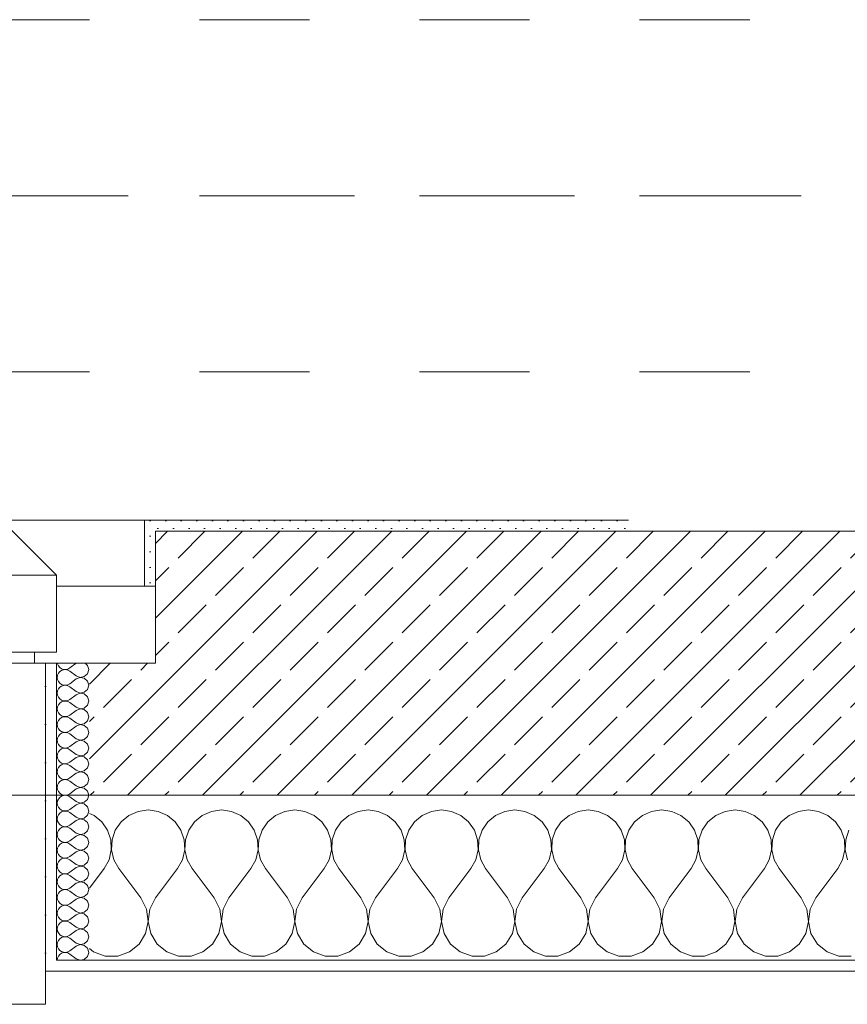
# Model space of a CAD drawing. Header units: metres. Extents: x -3.5 to 65.3, y -10.9 to 16.7.
# Tile 48 of 213: x 35.8 to 36.6, y -0.2 to 0.7. Entities that reach past the tile are written whole.
import ezdxf

# ---------------------------------------------------------------- set-up
doc = ezdxf.new("R2010")
doc.units = ezdxf.units.M
doc.header["$MEASUREMENT"] = 0
for name, pattern in [('Achse', [0.08, 0.04, -0.02, 0, -0.02]), ('Strichlinie doppelt', [0.218722, 0.105833, -0.042333, 0.028222, -0.042333]), ('Strichlinie eng', [0.046, 0.03, -0.016]), ('Untersicht', [0.04, 0.03, -0.01])]:
    doc.linetypes.add(name, pattern=pattern)
for name, color, linetype in [('102 - Bemaßung_ Beschriftung.Detail_ Ausschnitt', 7, 'Continuous'), ('451 - Universal.Achsen Raster', 7, 'Continuous'), ('603 - Struktur.Bodenplatte_ Decke Roh', 7, 'Continuous'), ('604 - Struktur.Wand Aussen', 7, 'Continuous'), ('608 - Struktur.Träger', 7, 'Continuous')]:
    doc.layers.add(name, color=color, linetype=linetype)
doc.styles.add('ERSTELLTER_STIL_1', font='txt')
doc.dimstyles.new('ERSTELLTER_STIL__3', dxfattribs={"dimtxt": 0.04, "dimasz": 0.02128, "dimexe": 0.18, "dimexo": 0.0625, "dimgap": 0, "dimtad": 1, "dimzin": 0, "dimdsep": 46, "dimtxsty": 'ERSTELLTER_STIL_1', "dimblk": 'ARROWHEAD_2', "dimblk1": 'ARROWHEAD_2', "dimblk2": 'ARROWHEAD_2', "dimcen": 0.09, "dimse1": 1, "dimse2": 1, "dimclrd": 7, "dimclre": 7, "dimclrt": 7, "dimazin": 0, "dimtfac": 1, "dimtdec": 4, "dimtmove": 0, "dimatfit": 3, "dimfxl": 1, "dimtolj": 1, "dimtzin": 0, "dimarcsym": 0})
pattern_1 = [(0, (0, 0), (0, 0.034641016), [0, -0.02]), (0, (0.01, 0.01732), (0, 0.034641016), [0, -0.02])]
pattern_2 = [(45, (0, 0), (-0.0070710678, 0.0070710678), [0, -0.01])]

# ---------------------------------------------------------------- blocks, each defined once
blk = doc.blocks.new('*X29')
at = {"layer": '604 - Struktur.Wand Aussen', "color": 7, "linetype": 'Continuous', "lineweight": 5}
for p, q in [((35.93333, -0.00833), (35.92422, -0.0096)), ((35.94244, -0.0096), (35.93333, -0.00833)), ((36, -0.00833), (35.99089, -0.0096)), ((36.00911, -0.0096), (36, -0.00833)), ((36.06667, -0.00833), (36.05756, -0.0096)), ((36.07578, -0.0096), (36.06667, -0.00833)), ((36.13333, -0.00833), (36.12422, -0.0096)), ((36.14244, -0.0096), (36.13333, -0.00833)), ((36.2, -0.00833), (36.19089, -0.0096)), ((36.20911, -0.0096), (36.2, -0.00833)), ((36.26667, -0.00833), (36.25756, -0.0096)), ((36.27578, -0.0096), (36.26667, -0.00833)), ((36.33333, -0.00833), (36.32422, -0.0096)), ((36.34244, -0.0096), (36.33333, -0.00833)), ((36.4, -0.00833), (36.39089, -0.0096)), ((36.40911, -0.0096), (36.4, -0.00833)), ((36.46667, -0.00833), (36.45756, -0.0096)), ((36.47578, -0.0096), (36.46667, -0.00833)), ((36.53333, -0.00833), (36.52422, -0.0096)), ((36.54244, -0.0096), (36.53333, -0.00833)), ((35.88419, -0.01331), (35.88, -0.01146)), ((35.89127, -0.01918), (35.88419, -0.01331)), ((35.91581, -0.01331), (35.90873, -0.01918)), ((35.92422, -0.0096), (35.91581, -0.01331)), ((35.95086, -0.01331), (35.94244, -0.0096)), ((35.95794, -0.01918), (35.95086, -0.01331)), ((35.98248, -0.01331), (35.97539, -0.01918)), ((35.99089, -0.0096), (35.98248, -0.01331)), ((36.01752, -0.01331), (36.00911, -0.0096)), ((36.02461, -0.01918), (36.01752, -0.01331)), ((36.04914, -0.01331), (36.04206, -0.01918)), ((36.05756, -0.0096), (36.04914, -0.01331)), ((36.08419, -0.01331), (36.07578, -0.0096)), ((36.09127, -0.01918), (36.08419, -0.01331)), ((36.11581, -0.01331), (36.10873, -0.01918)), ((36.12422, -0.0096), (36.11581, -0.01331)), ((36.15086, -0.01331), (36.14244, -0.0096)), ((36.15794, -0.01918), (36.15086, -0.01331)), ((36.18248, -0.01331), (36.17539, -0.01918)), ((36.19089, -0.0096), (36.18248, -0.01331)), ((36.21752, -0.01331), (36.20911, -0.0096)), ((36.22461, -0.01918), (36.21752, -0.01331)), ((36.24914, -0.01331), (36.24206, -0.01918)), ((36.25756, -0.0096), (36.24914, -0.01331)), ((36.28419, -0.01331), (36.27578, -0.0096)), ((36.29127, -0.01918), (36.28419, -0.01331)), ((36.31581, -0.01331), (36.30873, -0.01918)), ((36.32422, -0.0096), (36.31581, -0.01331)), ((36.35086, -0.01331), (36.34244, -0.0096)), ((36.35794, -0.01918), (36.35086, -0.01331)), ((36.38248, -0.01331), (36.37539, -0.01918)), ((36.39089, -0.0096), (36.38248, -0.01331)), ((36.41752, -0.01331), (36.40911, -0.0096)), ((36.42461, -0.01918), (36.41752, -0.01331)), ((36.44914, -0.01331), (36.44206, -0.01918)), ((36.45756, -0.0096), (36.44914, -0.01331)), ((36.48419, -0.01331), (36.47578, -0.0096)), ((36.49127, -0.01918), (36.48419, -0.01331)), ((36.51581, -0.01331), (36.50873, -0.01918)), ((36.52422, -0.0096), (36.51581, -0.01331)), ((36.55086, -0.01331), (36.54244, -0.0096)), ((36.55794, -0.01918), (36.55086, -0.01331)), ((35.89648, -0.02676), (35.89127, -0.01918)), ((35.89942, -0.03547), (35.89648, -0.02676)), ((35.90352, -0.02676), (35.90058, -0.03547)), ((35.90873, -0.01918), (35.90352, -0.02676)), ((35.96315, -0.02676), (35.95794, -0.01918)), ((35.96609, -0.03547), (35.96315, -0.02676)), ((35.97019, -0.02676), (35.96725, -0.03547)), ((35.97539, -0.01918), (35.97019, -0.02676)), ((36.02981, -0.02676), (36.02461, -0.01918)), ((36.03275, -0.03547), (36.02981, -0.02676)), ((36.03685, -0.02676), (36.03391, -0.03547)), ((36.04206, -0.01918), (36.03685, -0.02676)), ((36.09648, -0.02676), (36.09127, -0.01918)), ((36.09942, -0.03547), (36.09648, -0.02676)), ((36.10352, -0.02676), (36.10058, -0.03547)), ((36.10873, -0.01918), (36.10352, -0.02676)), ((36.16315, -0.02676), (36.15794, -0.01918)), ((36.16609, -0.03547), (36.16315, -0.02676)), ((36.17019, -0.02676), (36.16725, -0.03547)), ((36.17539, -0.01918), (36.17019, -0.02676)), ((36.22981, -0.02676), (36.22461, -0.01918)), ((36.23275, -0.03547), (36.22981, -0.02676)), ((36.23685, -0.02676), (36.23391, -0.03547)), ((36.24206, -0.01918), (36.23685, -0.02676)), ((36.29648, -0.02676), (36.29127, -0.01918)), ((36.29942, -0.03547), (36.29648, -0.02676)), ((36.30352, -0.02676), (36.30058, -0.03547)), ((36.30873, -0.01918), (36.30352, -0.02676)), ((36.36315, -0.02676), (36.35794, -0.01918)), ((36.36609, -0.03547), (36.36315, -0.02676)), ((36.37019, -0.02676), (36.36725, -0.03547)), ((36.37539, -0.01918), (36.37019, -0.02676)), ((36.42981, -0.02676), (36.42461, -0.01918)), ((36.43275, -0.03547), (36.42981, -0.02676)), ((36.43685, -0.02676), (36.43391, -0.03547)), ((36.44206, -0.01918), (36.43685, -0.02676)), ((36.49648, -0.02676), (36.49127, -0.01918)), ((36.49942, -0.03547), (36.49648, -0.02676)), ((36.50352, -0.02676), (36.50058, -0.03547)), ((36.50873, -0.01918), (36.50352, -0.02676)), ((36.56315, -0.02676), (36.55794, -0.01918)), ((36.56609, -0.03547), (36.56315, -0.02676)), ((36.57019, -0.02676), (36.56725, -0.03547)), ((35.89987, -0.04466), (35.89942, -0.03547)), ((35.90058, -0.03547), (35.90013, -0.04466)), ((35.96653, -0.04466), (35.96609, -0.03547)), ((35.96725, -0.03547), (35.9668, -0.04466)), ((36.0332, -0.04466), (36.03275, -0.03547)), ((36.03391, -0.03547), (36.03347, -0.04466)), ((36.09987, -0.04466), (36.09942, -0.03547)), ((36.10058, -0.03547), (36.10013, -0.04466)), ((36.16653, -0.04466), (36.16609, -0.03547)), ((36.16725, -0.03547), (36.1668, -0.04466)), ((36.2332, -0.04466), (36.23275, -0.03547)), ((36.23391, -0.03547), (36.23347, -0.04466)), ((36.29987, -0.04466), (36.29942, -0.03547)), ((36.30058, -0.03547), (36.30013, -0.04466)), ((36.36653, -0.04466), (36.36609, -0.03547)), ((36.36725, -0.03547), (36.3668, -0.04466)), ((36.4332, -0.04466), (36.43275, -0.03547)), ((36.43391, -0.03547), (36.43347, -0.04466)), ((36.49987, -0.04466), (36.49942, -0.03547)), ((36.50058, -0.03547), (36.50013, -0.04466)), ((36.56653, -0.04466), (36.56609, -0.03547)), ((36.56725, -0.03547), (36.5668, -0.04466)), ((35.89778, -0.05362), (35.89987, -0.04466)), ((35.90013, -0.04466), (35.90222, -0.05362)), ((35.96445, -0.05362), (35.96653, -0.04466)), ((35.9668, -0.04466), (35.96888, -0.05362)), ((36.03112, -0.05362), (36.0332, -0.04466)), ((36.03347, -0.04466), (36.03555, -0.05362)), ((36.09778, -0.05362), (36.09987, -0.04466)), ((36.10013, -0.04466), (36.10222, -0.05362)), ((36.16445, -0.05362), (36.16653, -0.04466)), ((36.1668, -0.04466), (36.16888, -0.05362)), ((36.23112, -0.05362), (36.2332, -0.04466)), ((36.23347, -0.04466), (36.23555, -0.05362)), ((36.29778, -0.05362), (36.29987, -0.04466)), ((36.30013, -0.04466), (36.30222, -0.05362)), ((36.36445, -0.05362), (36.36653, -0.04466)), ((36.3668, -0.04466), (36.36888, -0.05362)), ((36.43112, -0.05362), (36.4332, -0.04466)), ((36.43347, -0.04466), (36.43555, -0.05362)), ((36.49778, -0.05362), (36.49987, -0.04466)), ((36.50013, -0.04466), (36.50222, -0.05362)), ((36.56445, -0.05362), (36.56653, -0.04466)), ((36.5668, -0.04466), (36.56888, -0.05362)), ((35.89333, -0.06167), (35.89778, -0.05362)), ((35.90222, -0.05362), (35.90667, -0.06167)), ((35.96, -0.06167), (35.96445, -0.05362)), ((35.96888, -0.05362), (35.97333, -0.06167)), ((36.02667, -0.06167), (36.03112, -0.05362)), ((36.03555, -0.05362), (36.04, -0.06167)), ((36.09333, -0.06167), (36.09778, -0.05362)), ((36.10222, -0.05362), (36.10667, -0.06167)), ((36.16, -0.06167), (36.16445, -0.05362)), ((36.16888, -0.05362), (36.17333, -0.06167)), ((36.22667, -0.06167), (36.23112, -0.05362)), ((36.23555, -0.05362), (36.24, -0.06167)), ((36.29333, -0.06167), (36.29778, -0.05362)), ((36.30222, -0.05362), (36.30667, -0.06167)), ((36.36, -0.06167), (36.36445, -0.05362)), ((36.36888, -0.05362), (36.37333, -0.06167)), ((36.42667, -0.06167), (36.43112, -0.05362)), ((36.43555, -0.05362), (36.44, -0.06167)), ((36.49333, -0.06167), (36.49778, -0.05362)), ((36.50222, -0.05362), (36.50667, -0.06167)), ((36.56, -0.06167), (36.56445, -0.05362)), ((35.88, -0.07944), (35.89333, -0.06167)), ((35.92667, -0.08833), (35.90667, -0.06167)), ((35.94, -0.08833), (35.96, -0.06167)), ((35.99333, -0.08833), (35.97333, -0.06167)), ((36.00667, -0.08833), (36.02667, -0.06167)), ((36.06, -0.08833), (36.04, -0.06167)), ((36.07333, -0.08833), (36.09333, -0.06167)), ((36.12667, -0.08833), (36.10667, -0.06167)), ((36.14, -0.08833), (36.16, -0.06167)), ((36.19333, -0.08833), (36.17333, -0.06167)), ((36.20667, -0.08833), (36.22667, -0.06167)), ((36.26, -0.08833), (36.24, -0.06167)), ((36.27333, -0.08833), (36.29333, -0.06167)), ((36.32667, -0.08833), (36.30667, -0.06167)), ((36.34, -0.08833), (36.36, -0.06167)), ((36.39333, -0.08833), (36.37333, -0.06167)), ((36.40667, -0.08833), (36.42667, -0.06167)), ((36.46, -0.08833), (36.44, -0.06167)), ((36.47333, -0.08833), (36.49333, -0.06167)), ((36.52667, -0.08833), (36.50667, -0.06167)), ((36.54, -0.08833), (36.56, -0.06167)), ((35.93182, -0.09839), (35.92667, -0.08833)), ((35.94, -0.08833), (35.93485, -0.09839)), ((35.99848, -0.09839), (35.99333, -0.08833)), ((36.00667, -0.08833), (36.00152, -0.09839)), ((36.06515, -0.09839), (36.06, -0.08833)), ((36.07333, -0.08833), (36.06818, -0.09839)), ((36.13182, -0.09839), (36.12667, -0.08833)), ((36.14, -0.08833), (36.13485, -0.09839)), ((36.19848, -0.09839), (36.19333, -0.08833)), ((36.20667, -0.08833), (36.20152, -0.09839)), ((36.26515, -0.09839), (36.26, -0.08833)), ((36.27333, -0.08833), (36.26818, -0.09839)), ((36.33182, -0.09839), (36.32667, -0.08833)), ((36.34, -0.08833), (36.33485, -0.09839)), ((36.39848, -0.09839), (36.39333, -0.08833)), ((36.40667, -0.08833), (36.40152, -0.09839)), ((36.46515, -0.09839), (36.46, -0.08833)), ((36.47333, -0.08833), (36.46818, -0.09839)), ((36.53182, -0.09839), (36.52667, -0.08833)), ((36.54, -0.08833), (36.53485, -0.09839)), ((35.93331, -0.10959), (35.93182, -0.09839)), ((35.93485, -0.09839), (35.93336, -0.10959)), ((35.99998, -0.10959), (35.99848, -0.09839)), ((36.00152, -0.09839), (36.00002, -0.10959)), ((36.06664, -0.10959), (36.06515, -0.09839)), ((36.06818, -0.09839), (36.06669, -0.10959)), ((36.13331, -0.10959), (36.13182, -0.09839)), ((36.13485, -0.09839), (36.13336, -0.10959)), ((36.19998, -0.10959), (36.19848, -0.09839)), ((36.20152, -0.09839), (36.20002, -0.10959)), ((36.26664, -0.10959), (36.26515, -0.09839)), ((36.26818, -0.09839), (36.26669, -0.10959)), ((36.33331, -0.10959), (36.33182, -0.09839)), ((36.33485, -0.09839), (36.33336, -0.10959)), ((36.39998, -0.10959), (36.39848, -0.09839)), ((36.40152, -0.09839), (36.40002, -0.10959)), ((36.46664, -0.10959), (36.46515, -0.09839)), ((36.46818, -0.09839), (36.46669, -0.10959)), ((36.53331, -0.10959), (36.53182, -0.09839)), ((36.53485, -0.09839), (36.53336, -0.10959)), ((35.93097, -0.12065), (35.93331, -0.10959)), ((35.93336, -0.10959), (35.93569, -0.12065)), ((35.99764, -0.12065), (35.99998, -0.10959)), ((36.00002, -0.10959), (36.00236, -0.12065)), ((36.06431, -0.12065), (36.06664, -0.10959)), ((36.06669, -0.10959), (36.06903, -0.12065)), ((36.13097, -0.12065), (36.13331, -0.10959)), ((36.13336, -0.10959), (36.13569, -0.12065)), ((36.19764, -0.12065), (36.19998, -0.10959)), ((36.20002, -0.10959), (36.20236, -0.12065)), ((36.26431, -0.12065), (36.26664, -0.10959)), ((36.26669, -0.10959), (36.26903, -0.12065)), ((36.33097, -0.12065), (36.33331, -0.10959)), ((36.33336, -0.10959), (36.33569, -0.12065)), ((36.39764, -0.12065), (36.39998, -0.10959)), ((36.40002, -0.10959), (36.40236, -0.12065)), ((36.46431, -0.12065), (36.46664, -0.10959)), ((36.46669, -0.10959), (36.46903, -0.12065)), ((36.53097, -0.12065), (36.53331, -0.10959)), ((36.53336, -0.10959), (36.53569, -0.12065)), ((35.92508, -0.13029), (35.93097, -0.12065)), ((35.93569, -0.12065), (35.94159, -0.13029)), ((35.99175, -0.13029), (35.99764, -0.12065)), ((36.00236, -0.12065), (36.00825, -0.13029)), ((36.05841, -0.13029), (36.06431, -0.12065)), ((36.06903, -0.12065), (36.07492, -0.13029)), ((36.12508, -0.13029), (36.13097, -0.12065)), ((36.13569, -0.12065), (36.14159, -0.13029)), ((36.19175, -0.13029), (36.19764, -0.12065)), ((36.20236, -0.12065), (36.20825, -0.13029)), ((36.25841, -0.13029), (36.26431, -0.12065)), ((36.26903, -0.12065), (36.27492, -0.13029)), ((36.32508, -0.13029), (36.33097, -0.12065)), ((36.33569, -0.12065), (36.34159, -0.13029)), ((36.39175, -0.13029), (36.39764, -0.12065)), ((36.40236, -0.12065), (36.40825, -0.13029)), ((36.45841, -0.13029), (36.46431, -0.12065)), ((36.46903, -0.12065), (36.47492, -0.13029)), ((36.52508, -0.13029), (36.53097, -0.12065)), ((36.53569, -0.12065), (36.54159, -0.13029)), ((35.9163, -0.13741), (35.92508, -0.13029)), ((35.94159, -0.13029), (35.95037, -0.13741)), ((35.98297, -0.13741), (35.99175, -0.13029)), ((36.00825, -0.13029), (36.01703, -0.13741)), ((36.04963, -0.13741), (36.05841, -0.13029)), ((36.07492, -0.13029), (36.0837, -0.13741)), ((36.1163, -0.13741), (36.12508, -0.13029)), ((36.14159, -0.13029), (36.15037, -0.13741)), ((36.18297, -0.13741), (36.19175, -0.13029)), ((36.20825, -0.13029), (36.21703, -0.13741)), ((36.24963, -0.13741), (36.25841, -0.13029)), ((36.27492, -0.13029), (36.2837, -0.13741)), ((36.3163, -0.13741), (36.32508, -0.13029)), ((36.34159, -0.13029), (36.35037, -0.13741)), ((36.38297, -0.13741), (36.39175, -0.13029)), ((36.40825, -0.13029), (36.41703, -0.13741)), ((36.44963, -0.13741), (36.45841, -0.13029)), ((36.47492, -0.13029), (36.4837, -0.13741)), ((36.5163, -0.13741), (36.52508, -0.13029)), ((36.54159, -0.13029), (36.55037, -0.13741)), ((35.88, -0.13441), (35.8837, -0.13741)), ((35.8837, -0.13741), (35.89435, -0.14118)), ((35.89435, -0.14118), (35.90565, -0.14118)), ((35.90565, -0.14118), (35.9163, -0.13741)), ((35.95037, -0.13741), (35.96102, -0.14118)), ((35.96102, -0.14118), (35.97232, -0.14118)), ((35.97232, -0.14118), (35.98297, -0.13741)), ((36.01703, -0.13741), (36.02768, -0.14118)), ((36.02768, -0.14118), (36.03898, -0.14118)), ((36.03898, -0.14118), (36.04963, -0.13741)), ((36.0837, -0.13741), (36.09435, -0.14118)), ((36.09435, -0.14118), (36.10565, -0.14118)), ((36.10565, -0.14118), (36.1163, -0.13741)), ((36.15037, -0.13741), (36.16102, -0.14118)), ((36.16102, -0.14118), (36.17232, -0.14118)), ((36.17232, -0.14118), (36.18297, -0.13741)), ((36.21703, -0.13741), (36.22768, -0.14118)), ((36.22768, -0.14118), (36.23898, -0.14118)), ((36.23898, -0.14118), (36.24963, -0.13741)), ((36.2837, -0.13741), (36.29435, -0.14118)), ((36.29435, -0.14118), (36.30565, -0.14118)), ((36.30565, -0.14118), (36.3163, -0.13741)), ((36.35037, -0.13741), (36.36102, -0.14118)), ((36.36102, -0.14118), (36.37232, -0.14118)), ((36.37232, -0.14118), (36.38297, -0.13741)), ((36.41703, -0.13741), (36.42768, -0.14118)), ((36.42768, -0.14118), (36.43898, -0.14118)), ((36.43898, -0.14118), (36.44963, -0.13741)), ((36.4837, -0.13741), (36.49435, -0.14118)), ((36.49435, -0.14118), (36.50565, -0.14118)), ((36.50565, -0.14118), (36.5163, -0.13741)), ((36.55037, -0.13741), (36.56102, -0.14118)), ((36.56102, -0.14118), (36.57232, -0.14118))]:
    blk.add_line(p, q, dxfattribs=at)
blk = doc.blocks.new('*X44')
at = {"layer": '604 - Struktur.Wand Aussen', "color": 7, "linetype": 'Continuous', "lineweight": 5}
for p, q in [((35.85091, 0.125), (35.85099, 0.12448)), ((35.85099, 0.12448), (35.85178, 0.12267)), ((35.85178, 0.12267), (35.85304, 0.12116)), ((35.85304, 0.11742), (35.85178, 0.1159)), ((35.85304, 0.12116), (35.85466, 0.12004)), ((35.85466, 0.11853), (35.85304, 0.11742)), ((35.85466, 0.12004), (35.85653, 0.11941)), ((35.85653, 0.11916), (35.85466, 0.11853)), ((35.85653, 0.11941), (35.8585, 0.11931)), ((35.8585, 0.11926), (35.85653, 0.11916)), ((35.8585, 0.11931), (35.86042, 0.11976)), ((35.86042, 0.11881), (35.8585, 0.11926)), ((35.86042, 0.11976), (35.86214, 0.12071)), ((35.86214, 0.11786), (35.86042, 0.11881)), ((35.86786, 0.125), (35.86214, 0.12071)), ((35.86786, 0.11357), (35.86214, 0.11786)), ((35.87822, 0.12304), (35.87608, 0.125)), ((35.87929, 0.11929), (35.87822, 0.12304)), ((35.87822, 0.11553), (35.87929, 0.11929)), ((35.85099, 0.11409), (35.85071, 0.11214)), ((35.85071, 0.11214), (35.85099, 0.11019)), ((35.85178, 0.1159), (35.85099, 0.11409)), ((35.85099, 0.11019), (35.85178, 0.10839)), ((35.85178, 0.10839), (35.85304, 0.10687)), ((35.86786, 0.11071), (35.86214, 0.10643)), ((35.86786, 0.11357), (35.8715, 0.11217)), ((35.8715, 0.11211), (35.86786, 0.11071)), ((35.8715, 0.11217), (35.87534, 0.1129)), ((35.87534, 0.11139), (35.8715, 0.11211)), ((35.87534, 0.1129), (35.87822, 0.11553)), ((35.87822, 0.10876), (35.87534, 0.11139)), ((35.87929, 0.105), (35.87822, 0.10876)), ((35.85099, 0.09981), (35.85071, 0.09786)), ((35.85178, 0.10161), (35.85099, 0.09981)), ((35.85304, 0.10313), (35.85178, 0.10161)), ((35.85304, 0.10687), (35.85466, 0.10575)), ((35.85466, 0.10425), (35.85304, 0.10313)), ((35.85466, 0.10575), (35.85653, 0.10512)), ((35.85653, 0.10488), (35.85466, 0.10425)), ((35.85653, 0.10512), (35.8585, 0.10503)), ((35.8585, 0.10497), (35.85653, 0.10488)), ((35.8585, 0.10503), (35.86042, 0.10547)), ((35.86042, 0.10453), (35.8585, 0.10497)), ((35.86042, 0.10547), (35.86214, 0.10643)), ((35.86214, 0.10357), (35.86042, 0.10453)), ((35.86786, 0.09929), (35.86214, 0.10357)), ((35.86786, 0.09929), (35.8715, 0.09789)), ((35.8715, 0.09789), (35.87534, 0.09861)), ((35.87534, 0.09861), (35.87822, 0.10124)), ((35.87822, 0.10124), (35.87929, 0.105)), ((35.85071, 0.09786), (35.85099, 0.09591)), ((35.85099, 0.09591), (35.85178, 0.0941)), ((35.85178, 0.0941), (35.85304, 0.09258)), ((35.85304, 0.09258), (35.85466, 0.09147)), ((35.85466, 0.08996), (35.85304, 0.08884)), ((35.85466, 0.09147), (35.85653, 0.09084)), ((35.85653, 0.09059), (35.85466, 0.08996)), ((35.85653, 0.09084), (35.8585, 0.09074)), ((35.8585, 0.09069), (35.85653, 0.09059)), ((35.8585, 0.09074), (35.86042, 0.09119)), ((35.86042, 0.09024), (35.8585, 0.09069)), ((35.86042, 0.09119), (35.86214, 0.09214)), ((35.86214, 0.08929), (35.86042, 0.09024)), ((35.86786, 0.09643), (35.86214, 0.09214)), ((35.8715, 0.09783), (35.86786, 0.09643)), ((35.87534, 0.0971), (35.8715, 0.09783)), ((35.87822, 0.09447), (35.87534, 0.0971)), ((35.87929, 0.09071), (35.87822, 0.09447)), ((35.87822, 0.08696), (35.87929, 0.09071)), ((35.85099, 0.08552), (35.85071, 0.08357)), ((35.85071, 0.08357), (35.85099, 0.08162)), ((35.85178, 0.08733), (35.85099, 0.08552)), ((35.85099, 0.08162), (35.85178, 0.07982)), ((35.85304, 0.08884), (35.85178, 0.08733)), ((35.86786, 0.085), (35.86214, 0.08929)), ((35.86786, 0.08214), (35.86214, 0.07786)), ((35.86786, 0.085), (35.8715, 0.0836)), ((35.8715, 0.08354), (35.86786, 0.08214)), ((35.8715, 0.0836), (35.87534, 0.08433)), ((35.87534, 0.08282), (35.8715, 0.08354)), ((35.87534, 0.08433), (35.87822, 0.08696)), ((35.87822, 0.08018), (35.87534, 0.08282)), ((35.85178, 0.07304), (35.85099, 0.07124)), ((35.85178, 0.07982), (35.85304, 0.0783)), ((35.85304, 0.07456), (35.85178, 0.07304)), ((35.85304, 0.0783), (35.85466, 0.07718)), ((35.85466, 0.07567), (35.85304, 0.07456)), ((35.85466, 0.07718), (35.85653, 0.07655)), ((35.85653, 0.0763), (35.85466, 0.07567)), ((35.85653, 0.07655), (35.8585, 0.07646)), ((35.8585, 0.0764), (35.85653, 0.0763)), ((35.8585, 0.07646), (35.86042, 0.0769)), ((35.86042, 0.07595), (35.8585, 0.0764)), ((35.86042, 0.0769), (35.86214, 0.07786)), ((35.86214, 0.075), (35.86042, 0.07595)), ((35.86786, 0.07071), (35.86214, 0.075)), ((35.87534, 0.07004), (35.87822, 0.07267)), ((35.87929, 0.07643), (35.87822, 0.08018)), ((35.87822, 0.07267), (35.87929, 0.07643)), ((35.85099, 0.07124), (35.85071, 0.06929)), ((35.85071, 0.06929), (35.85099, 0.06733)), ((35.85099, 0.06733), (35.85178, 0.06553)), ((35.85178, 0.06553), (35.85304, 0.06401)), ((35.85304, 0.06401), (35.85466, 0.0629)), ((35.85466, 0.0629), (35.85653, 0.06227)), ((35.86042, 0.06262), (35.86214, 0.06357)), ((35.86786, 0.06786), (35.86214, 0.06357)), ((35.86786, 0.07071), (35.8715, 0.06931)), ((35.8715, 0.06926), (35.86786, 0.06786)), ((35.8715, 0.06931), (35.87534, 0.07004)), ((35.87534, 0.06853), (35.8715, 0.06926)), ((35.87822, 0.0659), (35.87534, 0.06853)), ((35.87929, 0.06214), (35.87822, 0.0659)), ((35.85099, 0.05695), (35.85071, 0.055)), ((35.85071, 0.055), (35.85099, 0.05305)), ((35.85178, 0.05876), (35.85099, 0.05695)), ((35.85304, 0.06027), (35.85178, 0.05876)), ((35.85466, 0.06139), (35.85304, 0.06027)), ((35.85653, 0.06202), (35.85466, 0.06139)), ((35.85653, 0.06227), (35.8585, 0.06217)), ((35.8585, 0.06211), (35.85653, 0.06202)), ((35.8585, 0.06217), (35.86042, 0.06262)), ((35.86042, 0.06167), (35.8585, 0.06211)), ((35.86214, 0.06071), (35.86042, 0.06167)), ((35.86786, 0.05643), (35.86214, 0.06071)), ((35.86786, 0.05643), (35.8715, 0.05503)), ((35.8715, 0.05497), (35.86786, 0.05357)), ((35.8715, 0.05503), (35.87534, 0.05575)), ((35.87534, 0.05425), (35.8715, 0.05497)), ((35.87534, 0.05575), (35.87822, 0.05839)), ((35.87822, 0.05161), (35.87534, 0.05425)), ((35.87822, 0.05839), (35.87929, 0.06214)), ((35.85099, 0.05305), (35.85178, 0.05124)), ((35.85178, 0.05124), (35.85304, 0.04973)), ((35.85304, 0.04599), (35.85178, 0.04447)), ((35.85304, 0.04973), (35.85466, 0.04861)), ((35.85466, 0.0471), (35.85304, 0.04599)), ((35.85466, 0.04861), (35.85653, 0.04798)), ((35.85653, 0.04773), (35.85466, 0.0471)), ((35.85653, 0.04798), (35.8585, 0.04789)), ((35.8585, 0.04783), (35.85653, 0.04773)), ((35.8585, 0.04789), (35.86042, 0.04833)), ((35.86042, 0.04738), (35.8585, 0.04783)), ((35.86042, 0.04833), (35.86214, 0.04929)), ((35.86214, 0.04643), (35.86042, 0.04738)), ((35.86786, 0.05357), (35.86214, 0.04929)), ((35.86786, 0.04214), (35.86214, 0.04643)), ((35.87929, 0.04786), (35.87822, 0.05161)), ((35.87822, 0.0441), (35.87929, 0.04786)), ((35.85099, 0.04267), (35.85071, 0.04071)), ((35.85071, 0.04071), (35.85099, 0.03876)), ((35.85178, 0.04447), (35.85099, 0.04267)), ((35.85099, 0.03876), (35.85178, 0.03696)), ((35.85178, 0.03696), (35.85304, 0.03544)), ((35.86786, 0.03929), (35.86214, 0.035)), ((35.86786, 0.04214), (35.8715, 0.04074)), ((35.8715, 0.04069), (35.86786, 0.03929)), ((35.8715, 0.04074), (35.87534, 0.04147)), ((35.87534, 0.03996), (35.8715, 0.04069)), ((35.87534, 0.04147), (35.87822, 0.0441)), ((35.87822, 0.03733), (35.87534, 0.03996)), ((35.87929, 0.03357), (35.87822, 0.03733)), ((35.85099, 0.02838), (35.85071, 0.02643)), ((35.85178, 0.03018), (35.85099, 0.02838)), ((35.85304, 0.0317), (35.85178, 0.03018)), ((35.85304, 0.03544), (35.85466, 0.03433)), ((35.85466, 0.03282), (35.85304, 0.0317)), ((35.85466, 0.03433), (35.85653, 0.0337)), ((35.85653, 0.03345), (35.85466, 0.03282)), ((35.85653, 0.0337), (35.8585, 0.0336)), ((35.8585, 0.03354), (35.85653, 0.03345)), ((35.8585, 0.0336), (35.86042, 0.03405)), ((35.86042, 0.0331), (35.8585, 0.03354)), ((35.86042, 0.03405), (35.86214, 0.035)), ((35.86214, 0.03214), (35.86042, 0.0331)), ((35.86786, 0.02786), (35.86214, 0.03214)), ((35.86786, 0.02786), (35.8715, 0.02646)), ((35.8715, 0.02646), (35.87534, 0.02718)), ((35.87534, 0.02718), (35.87822, 0.02982)), ((35.87822, 0.02982), (35.87929, 0.03357)), ((35.85071, 0.02643), (35.85099, 0.02448)), ((35.85099, 0.02448), (35.85178, 0.02267)), ((35.85178, 0.02267), (35.85304, 0.02116)), ((35.85304, 0.02116), (35.85466, 0.02004)), ((35.85466, 0.01853), (35.85304, 0.01742)), ((35.85466, 0.02004), (35.85653, 0.01941)), ((35.85653, 0.01916), (35.85466, 0.01853)), ((35.85653, 0.01941), (35.8585, 0.01931)), ((35.8585, 0.01926), (35.85653, 0.01916)), ((35.8585, 0.01931), (35.86042, 0.01976)), ((35.86042, 0.01881), (35.8585, 0.01926)), ((35.86042, 0.01976), (35.86214, 0.02071)), ((35.86214, 0.01786), (35.86042, 0.01881)), ((35.86786, 0.025), (35.86214, 0.02071)), ((35.8715, 0.0264), (35.86786, 0.025)), ((35.87534, 0.02567), (35.8715, 0.0264)), ((35.87822, 0.02304), (35.87534, 0.02567)), ((35.87929, 0.01929), (35.87822, 0.02304)), ((35.87822, 0.01553), (35.87929, 0.01929)), ((35.85099, 0.01409), (35.85071, 0.01214)), ((35.85071, 0.01214), (35.85099, 0.01019)), ((35.85178, 0.0159), (35.85099, 0.01409)), ((35.85099, 0.01019), (35.85178, 0.00839)), ((35.85304, 0.01742), (35.85178, 0.0159)), ((35.86786, 0.01357), (35.86214, 0.01786)), ((35.86786, 0.01071), (35.86214, 0.00643)), ((35.86786, 0.01357), (35.8715, 0.01217)), ((35.8715, 0.01211), (35.86786, 0.01071)), ((35.8715, 0.01217), (35.87534, 0.0129)), ((35.87534, 0.01139), (35.8715, 0.01211)), ((35.87534, 0.0129), (35.87822, 0.01553)), ((35.87822, 0.00876), (35.87534, 0.01139)), ((35.85178, 0.00161), (35.85099, -0.00019)), ((35.85178, 0.00839), (35.85304, 0.00687)), ((35.85304, 0.00313), (35.85178, 0.00161)), ((35.85304, 0.00687), (35.85466, 0.00575)), ((35.85466, 0.00425), (35.85304, 0.00313)), ((35.85466, 0.00575), (35.85653, 0.00512)), ((35.85653, 0.00488), (35.85466, 0.00425)), ((35.85653, 0.00512), (35.8585, 0.00503)), ((35.8585, 0.00497), (35.85653, 0.00488)), ((35.8585, 0.00503), (35.86042, 0.00547)), ((35.86042, 0.00453), (35.8585, 0.00497)), ((35.86042, 0.00547), (35.86214, 0.00643)), ((35.86214, 0.00357), (35.86042, 0.00453)), ((35.86786, -0.00071), (35.86214, 0.00357)), ((35.87534, -0.00139), (35.87822, 0.00124)), ((35.87929, 0.005), (35.87822, 0.00876)), ((35.87822, 0.00124), (35.87929, 0.005)), ((35.85099, -0.00019), (35.85071, -0.00214)), ((35.85071, -0.00214), (35.85099, -0.00409)), ((35.85099, -0.00409), (35.85178, -0.0059)), ((35.85178, -0.0059), (35.85304, -0.00742)), ((35.85304, -0.00742), (35.85466, -0.00853)), ((35.85466, -0.00853), (35.85653, -0.00916)), ((35.8585, -0.00926), (35.86042, -0.00881)), ((35.86042, -0.00881), (35.86214, -0.00786)), ((35.86786, -0.00357), (35.86214, -0.00786)), ((35.86786, -0.00071), (35.8715, -0.00211)), ((35.8715, -0.00217), (35.86786, -0.00357)), ((35.8715, -0.00211), (35.87534, -0.00139)), ((35.87534, -0.0029), (35.8715, -0.00217)), ((35.87822, -0.00553), (35.87534, -0.0029)), ((35.87929, -0.00929), (35.87822, -0.00553)), ((35.85099, -0.01448), (35.85071, -0.01643)), ((35.85071, -0.01643), (35.85099, -0.01838)), ((35.85178, -0.01267), (35.85099, -0.01448)), ((35.85304, -0.01116), (35.85178, -0.01267)), ((35.85466, -0.01004), (35.85304, -0.01116)), ((35.85653, -0.00941), (35.85466, -0.01004)), ((35.85653, -0.00916), (35.8585, -0.00926)), ((35.8585, -0.00931), (35.85653, -0.00941)), ((35.86042, -0.00976), (35.8585, -0.00931)), ((35.86214, -0.01071), (35.86042, -0.00976)), ((35.86786, -0.015), (35.86214, -0.01071)), ((35.86786, -0.01786), (35.86214, -0.02214)), ((35.86786, -0.015), (35.8715, -0.0164)), ((35.8715, -0.01646), (35.86786, -0.01786)), ((35.8715, -0.0164), (35.87534, -0.01567)), ((35.87534, -0.01718), (35.8715, -0.01646)), ((35.87534, -0.01567), (35.87822, -0.01304)), ((35.87822, -0.01982), (35.87534, -0.01718)), ((35.87822, -0.01304), (35.87929, -0.00929)), ((35.85099, -0.01838), (35.85178, -0.02018)), ((35.85178, -0.02018), (35.85304, -0.0217)), ((35.85304, -0.02544), (35.85178, -0.02696)), ((35.85304, -0.0217), (35.85466, -0.02282)), ((35.85466, -0.02433), (35.85304, -0.02544)), ((35.85466, -0.02282), (35.85653, -0.02345)), ((35.85653, -0.0237), (35.85466, -0.02433)), ((35.85653, -0.02345), (35.8585, -0.02354)), ((35.8585, -0.0236), (35.85653, -0.0237)), ((35.8585, -0.02354), (35.86042, -0.0231)), ((35.86042, -0.02405), (35.8585, -0.0236)), ((35.86042, -0.0231), (35.86214, -0.02214)), ((35.86214, -0.025), (35.86042, -0.02405)), ((35.86786, -0.02929), (35.86214, -0.025)), ((35.87929, -0.02357), (35.87822, -0.01982)), ((35.87822, -0.02733), (35.87929, -0.02357)), ((35.85099, -0.02876), (35.85071, -0.03071)), ((35.85071, -0.03071), (35.85099, -0.03267)), ((35.85178, -0.02696), (35.85099, -0.02876)), ((35.85099, -0.03267), (35.85178, -0.03447)), ((35.85178, -0.03447), (35.85304, -0.03599)), ((35.86786, -0.03214), (35.86214, -0.03643)), ((35.86786, -0.02929), (35.8715, -0.03069)), ((35.8715, -0.03074), (35.86786, -0.03214)), ((35.8715, -0.03069), (35.87534, -0.02996)), ((35.87534, -0.03147), (35.8715, -0.03074)), ((35.87534, -0.02996), (35.87822, -0.02733)), ((35.87822, -0.0341), (35.87534, -0.03147)), ((35.87929, -0.03786), (35.87822, -0.0341)), ((35.85099, -0.04305), (35.85071, -0.045)), ((35.85178, -0.04124), (35.85099, -0.04305)), ((35.85304, -0.03973), (35.85178, -0.04124)), ((35.85304, -0.03599), (35.85466, -0.0371)), ((35.85466, -0.03861), (35.85304, -0.03973)), ((35.85466, -0.0371), (35.85653, -0.03773)), ((35.85653, -0.03798), (35.85466, -0.03861)), ((35.85653, -0.03773), (35.8585, -0.03783)), ((35.8585, -0.03789), (35.85653, -0.03798)), ((35.8585, -0.03783), (35.86042, -0.03738)), ((35.86042, -0.03833), (35.8585, -0.03789)), ((35.86042, -0.03738), (35.86214, -0.03643)), ((35.86214, -0.03929), (35.86042, -0.03833)), ((35.86786, -0.04357), (35.86214, -0.03929)), ((35.86786, -0.04357), (35.8715, -0.04497)), ((35.8715, -0.04497), (35.87534, -0.04425)), ((35.87534, -0.04425), (35.87822, -0.04161)), ((35.87822, -0.04161), (35.87929, -0.03786)), ((35.85071, -0.045), (35.85099, -0.04695)), ((35.85099, -0.04695), (35.85178, -0.04876)), ((35.85178, -0.04876), (35.85304, -0.05027)), ((35.85304, -0.05027), (35.85466, -0.05139)), ((35.85466, -0.0529), (35.85304, -0.05401)), ((35.85466, -0.05139), (35.85653, -0.05202)), ((35.85653, -0.05227), (35.85466, -0.0529)), ((35.85653, -0.05202), (35.8585, -0.05211)), ((35.8585, -0.05217), (35.85653, -0.05227)), ((35.8585, -0.05211), (35.86042, -0.05167)), ((35.86042, -0.05262), (35.8585, -0.05217)), ((35.86042, -0.05167), (35.86214, -0.05071)), ((35.86214, -0.05357), (35.86042, -0.05262)), ((35.86786, -0.04643), (35.86214, -0.05071)), ((35.86786, -0.05786), (35.86214, -0.05357)), ((35.8715, -0.04503), (35.86786, -0.04643)), ((35.87534, -0.04575), (35.8715, -0.04503)), ((35.87822, -0.04839), (35.87534, -0.04575)), ((35.87929, -0.05214), (35.87822, -0.04839)), ((35.87822, -0.0559), (35.87929, -0.05214)), ((35.85099, -0.05733), (35.85071, -0.05929)), ((35.85071, -0.05929), (35.85099, -0.06124)), ((35.85178, -0.05553), (35.85099, -0.05733)), ((35.85099, -0.06124), (35.85178, -0.06304)), ((35.85304, -0.05401), (35.85178, -0.05553)), ((35.86786, -0.06071), (35.86214, -0.065)), ((35.86786, -0.05786), (35.8715, -0.05926)), ((35.8715, -0.05931), (35.86786, -0.06071)), ((35.8715, -0.05926), (35.87534, -0.05853)), ((35.87534, -0.06004), (35.8715, -0.05931)), ((35.87534, -0.05853), (35.87822, -0.0559)), ((35.87822, -0.06267), (35.87534, -0.06004)), ((35.85178, -0.06982), (35.85099, -0.07162)), ((35.85178, -0.06304), (35.85304, -0.06456)), ((35.85304, -0.0683), (35.85178, -0.06982)), ((35.85304, -0.06456), (35.85466, -0.06567)), ((35.85466, -0.06718), (35.85304, -0.0683)), ((35.85466, -0.06567), (35.85653, -0.0663)), ((35.85653, -0.06655), (35.85466, -0.06718)), ((35.85653, -0.0663), (35.8585, -0.0664)), ((35.8585, -0.06646), (35.85653, -0.06655)), ((35.8585, -0.0664), (35.86042, -0.06595)), ((35.86042, -0.0669), (35.8585, -0.06646)), ((35.86042, -0.06595), (35.86214, -0.065)), ((35.86214, -0.06786), (35.86042, -0.0669)), ((35.86786, -0.07214), (35.86214, -0.06786)), ((35.87534, -0.07282), (35.87822, -0.07018)), ((35.87929, -0.06643), (35.87822, -0.06267)), ((35.87822, -0.07018), (35.87929, -0.06643)), ((35.85099, -0.07162), (35.85071, -0.07357)), ((35.85071, -0.07357), (35.85099, -0.07552)), ((35.85099, -0.07552), (35.85178, -0.07733)), ((35.85178, -0.07733), (35.85304, -0.07884)), ((35.85304, -0.07884), (35.85466, -0.07996)), ((35.85466, -0.07996), (35.85653, -0.08059)), ((35.8585, -0.08069), (35.86042, -0.08024)), ((35.86042, -0.08024), (35.86214, -0.07929)), ((35.86786, -0.075), (35.86214, -0.07929)), ((35.86786, -0.07214), (35.8715, -0.07354)), ((35.8715, -0.0736), (35.86786, -0.075)), ((35.8715, -0.07354), (35.87534, -0.07282)), ((35.87534, -0.07433), (35.8715, -0.0736)), ((35.87822, -0.07696), (35.87534, -0.07433)), ((35.87929, -0.08071), (35.87822, -0.07696)), ((35.85099, -0.08591), (35.85071, -0.08786)), ((35.85071, -0.08786), (35.85099, -0.08981)), ((35.85178, -0.0841), (35.85099, -0.08591)), ((35.85304, -0.08258), (35.85178, -0.0841)), ((35.85466, -0.08147), (35.85304, -0.08258)), ((35.85653, -0.08084), (35.85466, -0.08147)), ((35.85653, -0.08059), (35.8585, -0.08069)), ((35.8585, -0.08074), (35.85653, -0.08084)), ((35.86042, -0.08119), (35.8585, -0.08074)), ((35.86214, -0.08214), (35.86042, -0.08119)), ((35.86786, -0.08643), (35.86214, -0.08214)), ((35.86786, -0.08929), (35.86214, -0.09357)), ((35.86786, -0.08643), (35.8715, -0.08783)), ((35.8715, -0.08789), (35.86786, -0.08929)), ((35.8715, -0.08783), (35.87534, -0.0871)), ((35.87534, -0.08861), (35.8715, -0.08789)), ((35.87534, -0.0871), (35.87822, -0.08447)), ((35.87822, -0.09124), (35.87534, -0.08861)), ((35.87822, -0.08447), (35.87929, -0.08071)), ((35.85099, -0.08981), (35.85178, -0.09161)), ((35.85178, -0.09839), (35.85099, -0.10019)), ((35.85178, -0.09161), (35.85304, -0.09313)), ((35.85304, -0.09687), (35.85178, -0.09839)), ((35.85304, -0.09313), (35.85466, -0.09425)), ((35.85466, -0.09575), (35.85304, -0.09687)), ((35.85466, -0.09425), (35.85653, -0.09488)), ((35.85653, -0.09512), (35.85466, -0.09575)), ((35.85653, -0.09488), (35.8585, -0.09497)), ((35.8585, -0.09503), (35.85653, -0.09512)), ((35.8585, -0.09497), (35.86042, -0.09453)), ((35.86042, -0.09547), (35.8585, -0.09503)), ((35.86042, -0.09453), (35.86214, -0.09357)), ((35.86214, -0.09643), (35.86042, -0.09547)), ((35.86786, -0.10071), (35.86214, -0.09643)), ((35.87929, -0.095), (35.87822, -0.09124)), ((35.87822, -0.09876), (35.87929, -0.095)), ((35.85099, -0.10019), (35.85071, -0.10214)), ((35.85071, -0.10214), (35.85099, -0.10409)), ((35.85099, -0.10409), (35.85178, -0.1059)), ((35.85178, -0.1059), (35.85304, -0.10742)), ((35.86786, -0.10357), (35.86214, -0.10786)), ((35.86786, -0.10071), (35.8715, -0.10211)), ((35.8715, -0.10217), (35.86786, -0.10357)), ((35.8715, -0.10211), (35.87534, -0.10139)), ((35.87534, -0.1029), (35.8715, -0.10217)), ((35.87534, -0.10139), (35.87822, -0.09876)), ((35.87822, -0.10553), (35.87534, -0.1029)), ((35.87929, -0.10929), (35.87822, -0.10553)), ((35.85099, -0.11448), (35.85071, -0.11643)), ((35.85178, -0.11267), (35.85099, -0.11448)), ((35.85304, -0.11116), (35.85178, -0.11267)), ((35.85304, -0.10742), (35.85466, -0.10853)), ((35.85466, -0.11004), (35.85304, -0.11116)), ((35.85466, -0.10853), (35.85653, -0.10916)), ((35.85653, -0.10941), (35.85466, -0.11004)), ((35.85653, -0.10916), (35.8585, -0.10926)), ((35.8585, -0.10931), (35.85653, -0.10941)), ((35.8585, -0.10926), (35.86042, -0.10881)), ((35.86042, -0.10976), (35.8585, -0.10931)), ((35.86042, -0.10881), (35.86214, -0.10786)), ((35.86214, -0.11071), (35.86042, -0.10976)), ((35.86786, -0.115), (35.86214, -0.11071)), ((35.86786, -0.115), (35.8715, -0.1164)), ((35.8715, -0.1164), (35.87534, -0.11567)), ((35.87534, -0.11567), (35.87822, -0.11304)), ((35.87822, -0.11304), (35.87929, -0.10929)), ((35.85071, -0.11643), (35.85099, -0.11838)), ((35.85099, -0.11838), (35.85178, -0.12018)), ((35.85178, -0.12018), (35.85304, -0.1217)), ((35.85304, -0.1217), (35.85466, -0.12282)), ((35.85466, -0.12433), (35.85304, -0.12544)), ((35.85466, -0.12282), (35.85653, -0.12345)), ((35.85653, -0.1237), (35.85466, -0.12433)), ((35.85653, -0.12345), (35.8585, -0.12354)), ((35.8585, -0.1236), (35.85653, -0.1237)), ((35.8585, -0.12354), (35.86042, -0.1231)), ((35.86042, -0.12405), (35.8585, -0.1236)), ((35.86042, -0.1231), (35.86214, -0.12214)), ((35.86214, -0.125), (35.86042, -0.12405)), ((35.86786, -0.11786), (35.86214, -0.12214)), ((35.86786, -0.12929), (35.86214, -0.125)), ((35.8715, -0.11646), (35.86786, -0.11786)), ((35.87534, -0.11718), (35.8715, -0.11646)), ((35.87822, -0.11982), (35.87534, -0.11718)), ((35.87929, -0.12357), (35.87822, -0.11982)), ((35.87822, -0.12733), (35.87929, -0.12357)), ((35.85099, -0.12876), (35.85071, -0.13071)), ((35.85071, -0.13071), (35.85099, -0.13267)), ((35.85178, -0.12696), (35.85099, -0.12876)), ((35.85099, -0.13267), (35.85178, -0.13447)), ((35.85304, -0.12544), (35.85178, -0.12696)), ((35.86786, -0.13214), (35.86214, -0.13643)), ((35.86786, -0.12929), (35.8715, -0.13069)), ((35.8715, -0.13074), (35.86786, -0.13214)), ((35.8715, -0.13069), (35.87534, -0.12996)), ((35.87534, -0.13147), (35.8715, -0.13074)), ((35.87534, -0.12996), (35.87822, -0.12733)), ((35.87822, -0.1341), (35.87534, -0.13147)), ((35.87929, -0.13786), (35.87822, -0.1341)), ((35.85099, -0.14305), (35.85071, -0.145)), ((35.85178, -0.14124), (35.85099, -0.14305)), ((35.85178, -0.13447), (35.85304, -0.13599)), ((35.85304, -0.13973), (35.85178, -0.14124)), ((35.85304, -0.13599), (35.85466, -0.1371)), ((35.85466, -0.13861), (35.85304, -0.13973)), ((35.85466, -0.1371), (35.85653, -0.13773)), ((35.85653, -0.13798), (35.85466, -0.13861)), ((35.85653, -0.13773), (35.8585, -0.13783)), ((35.8585, -0.13789), (35.85653, -0.13798)), ((35.8585, -0.13783), (35.86042, -0.13738)), ((35.86042, -0.13833), (35.8585, -0.13789)), ((35.86042, -0.13738), (35.86214, -0.13643)), ((35.86214, -0.13929), (35.86042, -0.13833)), ((35.86786, -0.14357), (35.86214, -0.13929)), ((35.87534, -0.14425), (35.87822, -0.14161)), ((35.87822, -0.14161), (35.87929, -0.13786)), ((35.86786, -0.14357), (35.8715, -0.14497)), ((35.8715, -0.14497), (35.87534, -0.14425))]:
    blk.add_line(p, q, dxfattribs=at)
blk = doc.blocks.new('*D216')
at = {"layer": '102 - Bemaßung_ Beschriftung.Detail_ Ausschnitt', "color": 7, "linetype": 'Continuous', "lineweight": 5}
for p, q in [((40.70098, 0.26308), (40.72898, 0.24692)), ((40.73598, 0.255), (40.69398, 0.255)), ((40.70098, 0.25308), (40.72898, 0.23692)), ((40.71498, 0.245), (40.71498, 0.255)), ((40.73598, 0.245), (40.69398, 0.245)), ((40.71498, 0.23131), (40.71498, 0.245))]:
    blk.add_line(p, q, dxfattribs=at)
at = {"layer": '102 - Bemaßung_ Beschriftung.Detail_ Ausschnitt', "color": 7, "lineweight": 5, "insert": (40.70698, 0.20655), "char_height": 0.04, "attachment_point": 7, "rotation": 90, "style": 'ERSTELLTER_STIL_1'}
blk.add_mtext('\\A1;{\\pql;\\fArial|b0|i0|c0|p38;1}', dxfattribs=at)
blk = doc.blocks.new('ARROWHEAD_2')
at = {"color": 0, "linetype": 'Continuous', "lineweight": 0}
for p, q in [((-0.378, -0.655), (0.378, 0.655)), ((0, 0), (-1, 0))]:
    blk.add_line(p, q, dxfattribs=at)

msp = doc.modelspace()

# ---------------------------------------------------------------- hatches: boundary and pattern name
at = {"layer": '604 - Struktur.Wand Aussen', "linetype": 'Continuous', "lineweight": 0, "true_color": 0x000000}
h = msp.add_hatch(dxfattribs=at)
h.set_pattern_fill('Gips_0001', color=18, style=0, pattern_type=2)
h.set_pattern_definition(pattern_2)
h.paths.add_polyline_path([(35.93, 0.255), (35.93, 0.195), (35.94, 0.195), (35.94, 0.255)])
h = msp.add_hatch(dxfattribs=at)
h.set_pattern_fill('Gips_0001', color=18, style=0, pattern_type=2)
h.set_pattern_definition(pattern_2)
h.paths.add_polyline_path([(35.94, 0.255), (35.94, 0.245), (36.36999, 0.245), (36.36999, 0.255)])
h = msp.add_hatch(dxfattribs=at)
h.set_pattern_fill('Beton__Stahlbeton_0001', color=18, style=0, pattern_type=2)
h.set_pattern_definition([(45, (0, 0), (-0.033941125, 0.033941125), []), (45, (-0.01697, 0.01697), (-0.033941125, 0.033941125), [0.036, -0.012])])
h.paths.add_polyline_path([(35.88, 0.125), (35.88, 0.005), (37.2, 0.005), (37.2, 0.125), (37.14, 0.125), (37.14, 0.195), (37.14, 0.245), (35.94, 0.245), (35.94, 0.195), (35.94, 0.125)])
h = msp.add_hatch(dxfattribs=at)
h.set_pattern_fill('Verputz_0001', color=18, style=0, pattern_type=2)
h.set_pattern_definition(pattern_1)
h.paths.add_polyline_path([(35.85, 0.125), (35.84, 0.125), (35.84, -0.155), (35.85, -0.155)])
h = msp.add_hatch(dxfattribs=at)
h.set_pattern_fill('Verputz_0001', color=18, style=0, pattern_type=2)
h.set_pattern_definition(pattern_1)
h.paths.add_polyline_path([(35.85, -0.145), (35.85, -0.155), (37.23, -0.155), (37.23, -0.145)])

# ---------------------------------------------------------------- linework, layer by layer
at = {"layer": '451 - Universal.Achsen Raster', "color": 160, "linetype": 'Strichlinie doppelt', "lineweight": 9, "true_color": 0x3232ff}
msp.add_line((64.93503, 0.54998), (-3.175, 0.54998), dxfattribs=at)
at = {"layer": '603 - Struktur.Bodenplatte_ Decke Roh', "color": 7, "linetype": 'Continuous', "lineweight": 18, "flags": 128}
msp.add_lwpolyline([(-0.015, 0.005), (43.73, 0.005)], dxfattribs=at)
at = {"layer": '604 - Struktur.Wand Aussen', "color": 7, "linetype": 'Continuous', "lineweight": 9}
for p, q in [((35.85, 0.205), (35.43281, 0.62219)), ((33.55, 0.255), (35.93, 0.255)), ((35.84, -0.185), (35.84, -0.155)), ((33.64, -0.185), (35.84, -0.185))]:
    msp.add_line(p, q, dxfattribs=at)
at = {"layer": '604 - Struktur.Wand Aussen', "color": 7, "linetype": 'Strichlinie eng', "lineweight": 9}
for p, q in [((33.55, 0.255), (35.93, 0.255)), ((33.64, -0.155), (35.84, -0.155))]:
    msp.add_line(p, q, dxfattribs=at)
at = {"layer": '604 - Struktur.Wand Aussen', "color": 7, "linetype": 'Continuous', "lineweight": 5}
for p, q in [((35.93, 0.245), (35.93, 0.255)), ((35.94, 0.255), (35.93, 0.255)), ((35.93, 0.245), (35.93, 0.255)), ((35.93, 0.195), (35.93, 0.245)), ((35.93, 0.195), (35.93, 0.245)), ((35.94, 0.195), (35.93, 0.195)), ((35.94, 0.195), (35.93, 0.195)), ((35.94, 0.195), (35.93, 0.195)), ((35.84, 0.005), (35.84, 0.125)), ((35.85, 0.125), (35.84, 0.125)), ((35.85, 0.125), (35.84, 0.125)), ((35.85, 0.125), (35.84, 0.125)), ((35.84, 0.005), (35.84, 0.125)), ((35.88, 0.125), (35.85, 0.125)), ((35.85, 0.125), (35.85, -0.145)), ((35.85, -0.145), (35.85, 0.125)), ((35.88, 0.125), (35.85, 0.125)), ((35.88, 0.125), (35.85, 0.125)), ((35.84, -0.005), (35.84, 0.005)), ((35.84, -0.005), (35.84, 0.005)), ((35.84, -0.145), (35.84, -0.005)), ((35.84, -0.145), (35.84, -0.005)), ((35.84, -0.155), (35.84, -0.145)), ((35.84, -0.155), (35.84, -0.145)), ((35.88, -0.145), (35.85, -0.145)), ((35.88, -0.145), (37.2, -0.145)), ((35.85, -0.155), (35.84, -0.155))]:
    msp.add_line(p, q, dxfattribs=at)
at = {"layer": '604 - Struktur.Wand Aussen', "color": 7, "linetype": 'Continuous', "lineweight": 13}
for p, q in [((37.14, 0.245), (35.94, 0.245)), ((35.94, 0.245), (35.94, 0.195)), ((35.77, 0.205), (35.85, 0.205)), ((35.85, 0.205), (35.85, 0.135)), ((35.85, 0.135), (35.85, 0.195)), ((35.85, 0.195), (35.94, 0.195)), ((35.94, 0.125), (35.94, 0.195)), ((35.94, 0.125), (35.94, 0.195)), ((35.94, 0.125), (35.94, 0.195)), ((35.85, 0.135), (35.77, 0.135)), ((35.83, 0.125), (35.83, 0.135)), ((35.83, 0.135), (35.85, 0.135)), ((35.83, 0.125), (35.28, 0.125)), ((35.94, 0.125), (35.83, 0.125)), ((35.88, 0.125), (35.94, 0.125)), ((35.88, 0.125), (35.94, 0.125)), ((35.88, 0.125), (35.94, 0.125)), ((35.88, 0.005), (37.2, 0.005))]:
    msp.add_line(p, q, dxfattribs=at)
at = {"layer": '604 - Struktur.Wand Aussen', "color": 7, "linetype": 'Continuous', "lineweight": 5, "flags": 128}
for points in [[(36.36999, 0.255), (35.94, 0.255)], [(35.85, -0.155), (37.23, -0.155)]]:
    msp.add_lwpolyline(points, dxfattribs=at)
at = {"layer": '604 - Struktur.Wand Aussen', "color": 7, "linetype": 'Continuous', "lineweight": 9}
msp.add_point((35.93, 0.255), dxfattribs=at)
at = {"layer": '608 - Struktur.Träger', "color": 7, "linetype": 'Untersicht', "lineweight": 13}
for p, q in [((0.37999, 0.70998), (61.87999, 0.70998)), ((0.37999, 0.38998), (61.87999, 0.38998))]:
    msp.add_line(p, q, dxfattribs=at)
at = {"layer": '608 - Struktur.Träger', "color": 7, "linetype": 'Achse', "lineweight": 9}
msp.add_line((0.37999, 0.54998), (61.87999, 0.54998), dxfattribs=at)

# ---------------------------------------------------------------- block references
at = {"layer": '604 - Struktur.Wand Aussen', "color": 7, "lineweight": 18}
for name in ['*X44', '*X29']:
    msp.add_blockref(name, (0, 0), dxfattribs=at)

# ---------------------------------------------------------------- dimensions: what is measured, and where the dimension line sits
at = {"layer": '102 - Bemaßung_ Beschriftung.Detail_ Ausschnitt', "color": 7, "linetype": 'Continuous', "lineweight": 5}
dim = msp.add_linear_dim(base=(40.71498, 0.255), p1=(31.13001, 0.245), p2=(40.41499, 0.255), angle=90, dimstyle='ERSTELLTER_STIL__3', dxfattribs=at)
dim.commit()
dim.dimension.update_dxf_attribs({"geometry": '*D216', "text_midpoint": (40.68698, 0.2218), "dimtype": 160, "text_rotation": 90})

doc.saveas('drawing.dxf')
